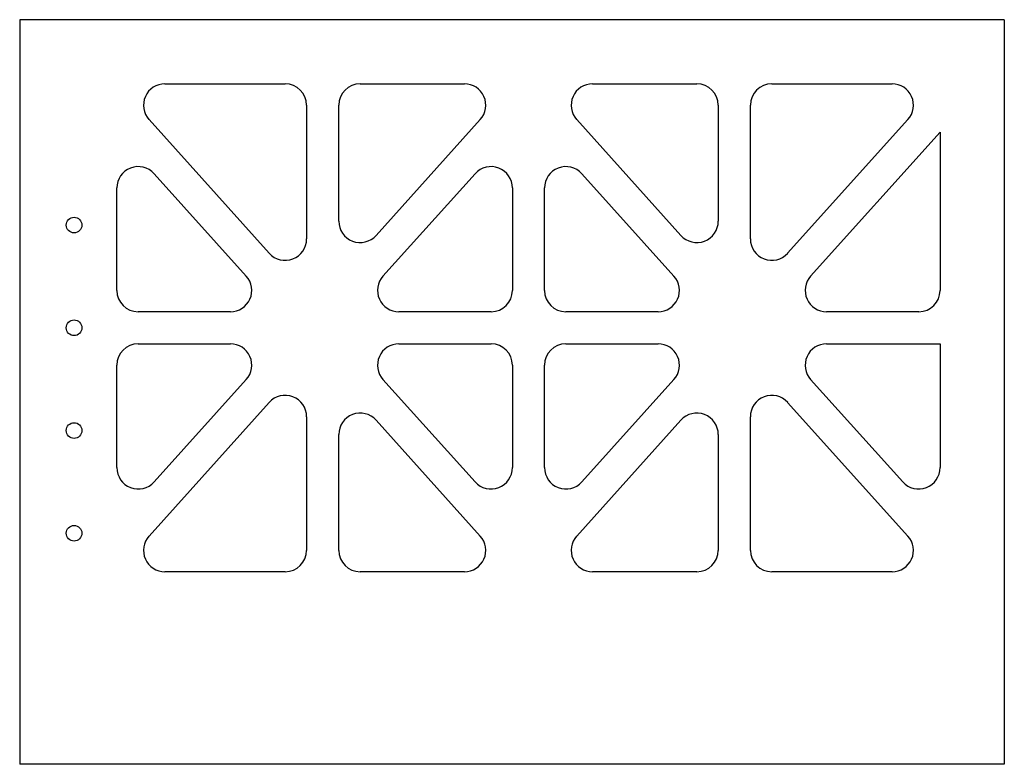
# Model space of a CAD drawing. Header units: millimetres. Extents: x 0 to 230, y 0 to 174.
import ezdxf

# ---------------------------------------------------------------- set-up
doc = ezdxf.new("R2010")
doc.units = ezdxf.units.MM

msp = doc.modelspace()

# ---------------------------------------------------------------- linework, layer by layer
at = {"color": 7, "linetype": 'Continuous', "lineweight": 25}
for p, q in [((0, 174), (0, 0)), ((230, 174), (0, 174)), ((230, 174), (230, 0)), ((33.92, 159), (62.02, 159)), ((79.53, 159), (103.88, 159)), ((133.82, 159), (158.18, 159)), ((175.68, 159), (203.78, 159)), ((67.03, 154), (67.03, 122.77)), ((74.53, 126.93), (74.53, 154)), ((163.18, 154), (163.18, 126.93)), ((170.68, 122.77), (170.68, 154)), ((58.31, 119.42), (30.21, 150.66)), ((107.59, 150.66), (83.24, 123.59)), ((154.46, 123.59), (130.11, 150.66)), ((207.49, 150.66), (179.39, 119.42)), ((184.76, 114.09), (215, 147.7)), ((215, 147.7), (215, 110.75)), ((31.42, 138.01), (52.94, 114.09)), ((84.86, 114.09), (106.38, 138.01)), ((131.32, 138.01), (152.84, 114.09)), ((22.7, 110.75), (22.7, 134.67)), ((115.1, 134.67), (115.1, 110.75)), ((122.6, 110.75), (122.6, 134.67)), ((49.22, 105.75), (27.7, 105.75)), ((110.1, 105.75), (88.58, 105.75)), ((149.12, 105.75), (127.6, 105.75)), ((210, 105.75), (188.48, 105.75)), ((27.7, 98.25), (49.22, 98.25)), ((88.58, 98.25), (110.1, 98.25)), ((127.6, 98.25), (149.12, 98.25)), ((188.48, 98.25), (215, 98.25)), ((215, 98.25), (215, 69.33)), ((22.7, 69.33), (22.7, 93.25)), ((115.1, 93.25), (115.1, 69.33)), ((122.6, 69.33), (122.6, 93.25)), ((52.94, 89.91), (31.42, 65.99)), ((106.38, 65.99), (84.86, 89.91)), ((152.84, 89.91), (131.32, 65.99)), ((206.28, 65.99), (184.76, 89.91)), ((30.21, 53.34), (58.31, 84.58)), ((179.39, 84.58), (207.49, 53.34)), ((67.03, 81.23), (67.03, 50)), ((170.68, 50), (170.68, 81.23)), ((83.24, 80.41), (107.59, 53.34)), ((130.11, 53.34), (154.46, 80.41)), ((74.53, 50), (74.53, 77.07)), ((163.18, 77.07), (163.18, 50)), ((62.02, 45), (33.92, 45)), ((103.88, 45), (79.53, 45)), ((158.18, 45), (133.82, 45)), ((203.78, 45), (175.68, 45)), ((230, 0), (0, 0))]:
    msp.add_line(p, q, dxfattribs=at)
for centre in [(12.7, 126), (12.7, 102), (12.7, 78), (12.7, 54)]:
    msp.add_circle(centre, 1.83, dxfattribs=at)
for centre, start, end in [((33.92, 154), 90, 221.978), ((62.02, 154), 0, 90), ((79.53, 154), 90, 180), ((103.88, 154), 318.022, 90), ((133.82, 154), 90, 221.978), ((158.18, 154), 0, 90), ((175.68, 154), 90, 180), ((203.78, 154), 318.022, 90), ((27.7, 134.67), 41.978, 180), ((110.1, 134.67), 0, 138.022), ((127.6, 134.67), 41.978, 180), ((79.53, 126.93), 180, 318.022), ((158.18, 126.93), 221.978, 0), ((62.02, 122.77), 221.978, 0), ((175.68, 122.77), 180, 318.022), ((49.22, 110.75), 270, 41.978), ((88.58, 110.75), 138.022, 270), ((149.12, 110.75), 270, 41.978), ((188.48, 110.75), 138.022, 270), ((27.7, 110.75), 180, 270), ((110.1, 110.75), 270, 0), ((127.6, 110.75), 180, 270), ((210, 110.75), 270, 0), ((27.7, 93.25), 90, 180), ((49.22, 93.25), 318.022, 90), ((88.58, 93.25), 90, 221.978), ((110.1, 93.25), 0, 90), ((127.6, 93.25), 90, 180), ((149.12, 93.25), 318.022, 90), ((188.48, 93.25), 90, 221.978), ((62.02, 81.23), 0, 138.022), ((175.68, 81.23), 41.978, 180), ((79.53, 77.07), 41.978, 180), ((158.18, 77.07), 0, 138.022), ((27.7, 69.33), 180, 318.022), ((110.1, 69.33), 221.978, 0), ((127.6, 69.33), 180, 318.022), ((210, 69.33), 221.978, 0), ((33.92, 50), 138.022, 270), ((103.88, 50), 270, 41.978), ((133.82, 50), 138.022, 270), ((203.78, 50), 270, 41.978), ((62.02, 50), 270, 0), ((79.53, 50), 180, 270), ((158.18, 50), 270, 0), ((175.68, 50), 180, 270)]:
    msp.add_arc(centre, 5, start, end, dxfattribs=at)

doc.saveas('drawing.dxf')
